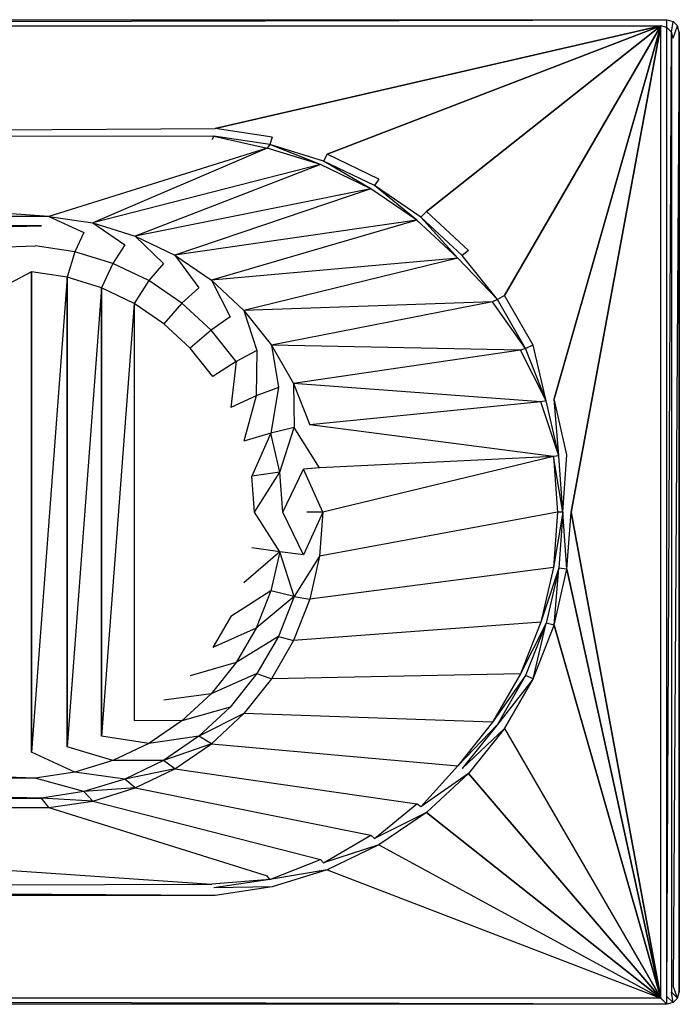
# Model space of a CAD drawing. Extents: x 0 to 1.8, y -0.8 to 0.
# Tile 6 of 6: x 1.26 to 1.8, y -0.8 to 0. Entities that reach past the tile are written whole.
import ezdxf

# ---------------------------------------------------------------- set-up
doc = ezdxf.new("R2010")
doc.units = 0
for name, color, linetype in [('L10_WANNE_BA180CAS2V__0___REPLA', 7, 'CONTINUOUS'), ('L7_WANNE_BA180CAS2V__2___REPLAC', 7, 'CONTINUOUS'), ('L8_WANNE_BA180CAS2V__3___REPLAC', 7, 'CONTINUOUS'), ('L9_WANNE_BA180CAS2V__1___REPLAC', 7, 'CONTINUOUS')]:
    doc.layers.add(name, color=color, linetype=linetype)

msp = doc.modelspace()

# ---------------------------------------------------------------- linework, layer by layer
at = {"layer": 'L10_WANNE_BA180CAS2V__0___REPLA', "color": 8}
for points, invisible_edges in [([(1.79, 0, 0.495), (0.015, -0.005, 0.5), (0.01, 0, 0.495), (1.79, 0, 0.495)], 13), ([(0.015, -0.005, 0.5), (1.79, 0, 0.495), (1.785, -0.005, 0.5), (0.015, -0.005, 0.5)], 14), ([(1.79, 0, 0.495), (1.79, -0.00634, 0.5), (1.785, -0.005, 0.5), (1.79, 0, 0.495)], 13), ([(1.79, -0.00634, 0.5), (1.79, 0, 0.495), (1.795, -0.00134, 0.495), (1.79, -0.00634, 0.5)], 14), ([(1.795, -0.00134, 0.495), (1.79366, -0.01, 0.5), (1.79, -0.00634, 0.5), (1.795, -0.00134, 0.495)], 13), ([(1.79366, -0.01, 0.5), (1.795, -0.00134, 0.495), (1.79866, -0.005, 0.495), (1.79366, -0.01, 0.5)], 14), ([(1.79866, -0.005, 0.495), (1.795, -0.015, 0.5), (1.79366, -0.01, 0.5), (1.79866, -0.005, 0.495)], 13), ([(1.795, -0.015, 0.5), (1.79866, -0.005, 0.495), (1.8, -0.01, 0.495), (1.795, -0.015, 0.5)], 14), ([(1.795, -0.785, 0.5), (1.8, -0.01, 0.495), (1.8, -0.79, 0.495), (1.795, -0.785, 0.5)], 13), ([(1.8, -0.01, 0.495), (1.795, -0.785, 0.5), (1.795, -0.015, 0.5), (1.8, -0.01, 0.495)], 14), ([(1.79366, -0.79, 0.5), (1.795, -0.79866, 0.495), (1.79, -0.79366, 0.5), (1.79366, -0.79, 0.5)], 13), ([(1.795, -0.785, 0.5), (1.79866, -0.795, 0.495), (1.79366, -0.79, 0.5), (1.795, -0.785, 0.5)], 13), ([(1.795, -0.79866, 0.495), (1.79366, -0.79, 0.5), (1.79866, -0.795, 0.495), (1.795, -0.79866, 0.495)], 14), ([(1.79866, -0.795, 0.495), (1.795, -0.785, 0.5), (1.8, -0.79, 0.495), (1.79866, -0.795, 0.495)], 14), ([(0.015, -0.795, 0.5), (1.79, -0.8, 0.495), (0.01, -0.8, 0.495), (0.015, -0.795, 0.5)], 13), ([(1.79, -0.8, 0.495), (0.015, -0.795, 0.5), (1.785, -0.795, 0.5), (1.79, -0.8, 0.495)], 14), ([(1.79, -0.79366, 0.5), (1.79, -0.8, 0.495), (1.785, -0.795, 0.5), (1.79, -0.79366, 0.5)], 13), ([(1.79, -0.8, 0.495), (1.79, -0.79366, 0.5), (1.795, -0.79866, 0.495), (1.79, -0.8, 0.495)], 14)]:
    msp.add_3dface(points, dxfattribs=dict(at, invisible_edges=invisible_edges))
at = {"layer": 'L7_WANNE_BA180CAS2V__2___REPLAC', "color": 8}
for points, invisible_edges in [([(1.423184, -0.088522, 0.5), (0.377875, -0.094528, 0.497835), (0.376816, -0.088522, 0.5), (1.423184, -0.088522, 0.5)], 13), ([(0.377875, -0.094528, 0.497835), (1.423184, -0.088522, 0.5), (1.422125, -0.094528, 0.497835), (0.377875, -0.094528, 0.497835)], 14), ([(1.422125, -0.094528, 0.497835), (0.379631, -0.097543, 0.492384), (0.377875, -0.094528, 0.497835), (1.422125, -0.094528, 0.497835)], 14), ([(0.379631, -0.097543, 0.492384), (1.422125, -0.094528, 0.497835), (1.420369, -0.097543, 0.492384), (0.379631, -0.097543, 0.492384)], 13), ([(1.422125, -0.094528, 0.497835), (1.465207, -0.104294, 0.492423), (1.420369, -0.097543, 0.492384), (1.422125, -0.094528, 0.497835)], 14), ([(1.467403, -0.101364, 0.497861), (1.422125, -0.094528, 0.497835), (1.423184, -0.088522, 0.5), (1.467403, -0.101364, 0.497861)], 14), ([(1.467403, -0.101364, 0.497861), (1.465207, -0.104294, 0.492423), (1.422125, -0.094528, 0.497835), (1.467403, -0.101364, 0.497861)], 14), ([(1.469346, -0.09548, 0.5), (1.467403, -0.101364, 0.497861), (1.423184, -0.088522, 0.5), (1.469346, -0.09548, 0.5)], 14), ([(1.511153, -0.11487, 0.497886), (1.467403, -0.101364, 0.497861), (1.469346, -0.09548, 0.5), (1.511153, -0.11487, 0.497886)], 14), ([(1.513956, -0.109241, 0.5), (1.511153, -0.11487, 0.497886), (1.469346, -0.09548, 0.5), (1.513956, -0.109241, 0.5)], 14), ([(0.379631, -0.097543, 0.492384), (1.288135, -0.159783, 0.038078), (0.511865, -0.159783, 0.038078), (0.379631, -0.097543, 0.492384)], 13), ([(1.288135, -0.159783, 0.038078), (0.379631, -0.097543, 0.492384), (1.420369, -0.097543, 0.492384), (1.288135, -0.159783, 0.038078)], 14), ([(1.465207, -0.104294, 0.492423), (1.288135, -0.159783, 0.038078), (1.420369, -0.097543, 0.492384), (1.465207, -0.104294, 0.492423)], 14), ([(1.467403, -0.101364, 0.497861), (1.508538, -0.117652, 0.492461), (1.465207, -0.104294, 0.492423), (1.467403, -0.101364, 0.497861)], 13), ([(1.508538, -0.117652, 0.492461), (1.467403, -0.101364, 0.497861), (1.511153, -0.11487, 0.497886), (1.508538, -0.117652, 0.492461)], 14), ([(1.288135, -0.159783, 0.038078), (1.465207, -0.104294, 0.492423), (1.323676, -0.165175, 0.037883), (1.288135, -0.159783, 0.038078)], 13), ([(1.508538, -0.117652, 0.492461), (1.323676, -0.165175, 0.037883), (1.465207, -0.104294, 0.492423), (1.508538, -0.117652, 0.492461)], 14), ([(1.552401, -0.134742, 0.497908), (1.511153, -0.11487, 0.497886), (1.513956, -0.109241, 0.5), (1.552401, -0.134742, 0.497908)], 14), ([(1.556017, -0.129496, 0.5), (1.552401, -0.134742, 0.497908), (1.513956, -0.109241, 0.5), (1.556017, -0.129496, 0.5)], 14), ([(1.323676, -0.165175, 0.037883), (1.508538, -0.117652, 0.492461), (1.358014, -0.17581, 0.037697), (1.323676, -0.165175, 0.037883)], 13), ([(1.549394, -0.137317, 0.492495), (1.358014, -0.17581, 0.037697), (1.508538, -0.117652, 0.492461), (1.549394, -0.137317, 0.492495)], 14), ([(1.511153, -0.11487, 0.497886), (1.549394, -0.137317, 0.492495), (1.508538, -0.117652, 0.492461), (1.511153, -0.11487, 0.497886)], 13), ([(1.549394, -0.137317, 0.492495), (1.511153, -0.11487, 0.497886), (1.552401, -0.134742, 0.497908), (1.549394, -0.137317, 0.492495)], 14), ([(1.552401, -0.134742, 0.497908), (1.586863, -0.162852, 0.492526), (1.549394, -0.137317, 0.492495), (1.552401, -0.134742, 0.497908)], 13), ([(1.590225, -0.160537, 0.497928), (1.552401, -0.134742, 0.497908), (1.556017, -0.129496, 0.5), (1.590225, -0.160537, 0.497928)], 14), ([(1.586863, -0.162852, 0.492526), (1.552401, -0.134742, 0.497908), (1.590225, -0.160537, 0.497928), (1.586863, -0.162852, 0.492526)], 14), ([(1.594589, -0.155794, 0.5), (1.590225, -0.160537, 0.497928), (1.556017, -0.129496, 0.5), (1.594589, -0.155794, 0.5)], 14), ([(1.358014, -0.17581, 0.037697), (1.549394, -0.137317, 0.492495), (1.390385, -0.191449, 0.037524), (1.358014, -0.17581, 0.037697)], 13), ([(1.586863, -0.162852, 0.492526), (1.390385, -0.191449, 0.037524), (1.549394, -0.137317, 0.492495), (1.586863, -0.162852, 0.492526)], 14), ([(0.511865, -0.159783, 0.038078), (1.282085, -0.167609, 0.018622), (0.517915, -0.167609, 0.018622), (0.511865, -0.159783, 0.038078)], 13), ([(1.282085, -0.167609, 0.018622), (0.511865, -0.159783, 0.038078), (1.288135, -0.159783, 0.038078), (1.282085, -0.167609, 0.018622)], 14), ([(1.288135, -0.159783, 0.038078), (1.316476, -0.172784, 0.018428), (1.282085, -0.167609, 0.018622), (1.288135, -0.159783, 0.038078)], 14), ([(1.288135, -0.159783, 0.038078), (1.323676, -0.165175, 0.037883), (1.316476, -0.172784, 0.018428), (1.288135, -0.159783, 0.038078)], 14), ([(1.623781, -0.191679, 0.497946), (1.590225, -0.160537, 0.497928), (1.594589, -0.155794, 0.5), (1.623781, -0.191679, 0.497946)], 14), ([(1.628811, -0.187547, 0.5), (1.623781, -0.191679, 0.497946), (1.594589, -0.155794, 0.5), (1.628811, -0.187547, 0.5)], 14), ([(1.282085, -0.167609, 0.018622), (0.522976, -0.183832, 0.004926), (0.517915, -0.167609, 0.018622), (1.282085, -0.167609, 0.018622)], 13), ([(0.522976, -0.183832, 0.004926), (1.282085, -0.167609, 0.018622), (1.277024, -0.183832, 0.004926), (0.522976, -0.183832, 0.004926)], 14), ([(1.309063, -0.188569, 0.00486), (1.277024, -0.183832, 0.004926), (1.282085, -0.167609, 0.018622), (1.309063, -0.188569, 0.00486)], 14), ([(1.316476, -0.172784, 0.018428), (1.309063, -0.188569, 0.00486), (1.282085, -0.167609, 0.018622), (1.316476, -0.172784, 0.018428)], 14), ([(1.323676, -0.165175, 0.037883), (1.349716, -0.183037, 0.018247), (1.316476, -0.172784, 0.018428), (1.323676, -0.165175, 0.037883)], 14), ([(1.323676, -0.165175, 0.037883), (1.358014, -0.17581, 0.037697), (1.349716, -0.183037, 0.018247), (1.323676, -0.165175, 0.037883)], 14), ([(1.390385, -0.191449, 0.037524), (1.586863, -0.162852, 0.492526), (1.420066, -0.211741, 0.037368), (1.390385, -0.191449, 0.037524)], 13), ([(1.620106, -0.193685, 0.492554), (1.420066, -0.211741, 0.037368), (1.586863, -0.162852, 0.492526), (1.620106, -0.193685, 0.492554)], 14), ([(1.590225, -0.160537, 0.497928), (1.620106, -0.193685, 0.492554), (1.586863, -0.162852, 0.492526), (1.590225, -0.160537, 0.497928)], 13), ([(1.620106, -0.193685, 0.492554), (1.590225, -0.160537, 0.497928), (1.623781, -0.191679, 0.497946), (1.620106, -0.193685, 0.492554)], 14), ([(1.340052, -0.198041, 0.004798), (1.309063, -0.188569, 0.00486), (1.316476, -0.172784, 0.018428), (1.340052, -0.198041, 0.004798)], 14), ([(1.349716, -0.183037, 0.018247), (1.340052, -0.198041, 0.004798), (1.316476, -0.172784, 0.018428), (1.349716, -0.183037, 0.018247)], 14), ([(1.358014, -0.17581, 0.037697), (1.381062, -0.198139, 0.018081), (1.349716, -0.183037, 0.018247), (1.358014, -0.17581, 0.037697)], 14), ([(1.358014, -0.17581, 0.037697), (1.390385, -0.191449, 0.037524), (1.381062, -0.198139, 0.018081), (1.358014, -0.17581, 0.037697)], 14), ([(1.277024, -0.183832, 0.004926), (0.525937, -0.204888), (0.522976, -0.183832, 0.004926), (1.277024, -0.183832, 0.004926)], 13), ([(0.525937, -0.204888), (1.277024, -0.183832, 0.004926), (1.274063, -0.204888), (0.525937, -0.204888)], 14), ([(1.302979, -0.209247), (1.274063, -0.204888), (1.277024, -0.183832, 0.004926), (1.302979, -0.209247)], 14), ([(1.309063, -0.188569, 0.00486), (1.302979, -0.209247), (1.277024, -0.183832, 0.004926), (1.309063, -0.188569, 0.00486)], 14), ([(1.369291, -0.212041, 0.004742), (1.340052, -0.198041, 0.004798), (1.349716, -0.183037, 0.018247), (1.369291, -0.212041, 0.004742)], 14), ([(1.381062, -0.198139, 0.018081), (1.369291, -0.212041, 0.004742), (1.349716, -0.183037, 0.018247), (1.381062, -0.198139, 0.018081)], 14), ([(1.330923, -0.217866), (1.302979, -0.209247), (1.309063, -0.188569, 0.00486), (1.330923, -0.217866)], 14), ([(1.340052, -0.198041, 0.004798), (1.330923, -0.217866), (1.309063, -0.188569, 0.00486), (1.340052, -0.198041, 0.004798)], 14), ([(1.390385, -0.191449, 0.037524), (1.409812, -0.217755, 0.017932), (1.381062, -0.198139, 0.018081), (1.390385, -0.191449, 0.037524)], 14), ([(1.390385, -0.191449, 0.037524), (1.420066, -0.211741, 0.037368), (1.409812, -0.217755, 0.017932), (1.390385, -0.191449, 0.037524)], 14), ([(1.65232, -0.227472, 0.49796), (1.620106, -0.193685, 0.492554), (1.623781, -0.191679, 0.497946), (1.65232, -0.227472, 0.49796)], 14), ([(1.65232, -0.227472, 0.49796), (1.623781, -0.191679, 0.497946), (1.628811, -0.187547, 0.5), (1.65232, -0.227472, 0.49796)], 14), ([(1.657918, -0.224046, 0.5), (1.65232, -0.227472, 0.49796), (1.628811, -0.187547, 0.5), (1.657918, -0.224046, 0.5)], 14), ([(1.357271, -0.230554), (1.330923, -0.217866), (1.340052, -0.198041, 0.004798), (1.357271, -0.230554)], 14), ([(1.369291, -0.212041, 0.004742), (1.357271, -0.230554), (1.340052, -0.198041, 0.004798), (1.369291, -0.212041, 0.004742)], 14), ([(1.396123, -0.230258, 0.004692), (1.369291, -0.212041, 0.004742), (1.381062, -0.198139, 0.018081), (1.396123, -0.230258, 0.004692)], 14), ([(1.409812, -0.217755, 0.017932), (1.396123, -0.230258, 0.004692), (1.381062, -0.198139, 0.018081), (1.409812, -0.217755, 0.017932)], 14), ([(1.420066, -0.211741, 0.037368), (1.620106, -0.193685, 0.492554), (1.446395, -0.236232, 0.037231), (1.420066, -0.211741, 0.037368)], 13), ([(1.648381, -0.229127, 0.492577), (1.446395, -0.236232, 0.037231), (1.620106, -0.193685, 0.492554), (1.648381, -0.229127, 0.492577)], 14), ([(1.620106, -0.193685, 0.492554), (1.65232, -0.227472, 0.49796), (1.648381, -0.229127, 0.492577), (1.620106, -0.193685, 0.492554)], 13), ([(0.525937, -0.595112), (0.525937, -0.204888), (1.274063, -0.204888), (0.525937, -0.595112)], 10), ([(0.525937, -0.595112), (1.274063, -0.204888), (1.274063, -0.595112), (0.525937, -0.595112)], 13), ([(1.274063, -0.595112), (1.274063, -0.204888), (1.302979, -0.209247), (1.274063, -0.595112)], 10), ([(1.274063, -0.595112), (1.302979, -0.209247), (1.302979, -0.590753), (1.274063, -0.595112)], 13), ([(1.302979, -0.590753), (1.302979, -0.209247), (1.330923, -0.217866), (1.302979, -0.590753)], 10), ([(1.381432, -0.247028), (1.357271, -0.230554), (1.369291, -0.212041, 0.004742), (1.381432, -0.247028)], 14), ([(1.396123, -0.230258, 0.004692), (1.381432, -0.247028), (1.369291, -0.212041, 0.004742), (1.396123, -0.230258, 0.004692)], 14), ([(1.420066, -0.211741, 0.037368), (1.435323, -0.241444, 0.017804), (1.409812, -0.217755, 0.017932), (1.420066, -0.211741, 0.037368)], 14), ([(1.420066, -0.211741, 0.037368), (1.446395, -0.236232, 0.037231), (1.435323, -0.241444, 0.017804), (1.420066, -0.211741, 0.037368)], 14), ([(1.302979, -0.590753), (1.330923, -0.217866), (1.330923, -0.582134), (1.302979, -0.590753)], 13), ([(1.330923, -0.582134), (1.330923, -0.217866), (1.357271, -0.230554), (1.330923, -0.582134)], 10), ([(1.419943, -0.252287, 0.004648), (1.396123, -0.230258, 0.004692), (1.409812, -0.217755, 0.017932), (1.419943, -0.252287, 0.004648)], 14), ([(1.435323, -0.241444, 0.017804), (1.419943, -0.252287, 0.004648), (1.409812, -0.217755, 0.017932), (1.435323, -0.241444, 0.017804)], 14), ([(1.330923, -0.582134), (1.357271, -0.230554), (1.357271, -0.569446), (1.330923, -0.582134)], 13), ([(1.357271, -0.569446), (1.357271, -0.230554), (1.381432, -0.247028), (1.357271, -0.569446)], 15), ([(1.402869, -0.266918), (1.381432, -0.247028), (1.396123, -0.230258, 0.004692), (1.402869, -0.266918)], 14), ([(1.419943, -0.252287, 0.004648), (1.402869, -0.266918), (1.396123, -0.230258, 0.004692), (1.419943, -0.252287, 0.004648)], 14), ([(1.446395, -0.236232, 0.037231), (1.648381, -0.229127, 0.492577), (1.468787, -0.264376, 0.037116), (1.446395, -0.236232, 0.037231)], 13), ([(1.671057, -0.268388, 0.492595), (1.468787, -0.264376, 0.037116), (1.648381, -0.229127, 0.492577), (1.671057, -0.268388, 0.492595)], 14), ([(1.675206, -0.267117, 0.497971), (1.648381, -0.229127, 0.492577), (1.65232, -0.227472, 0.49796), (1.675206, -0.267117, 0.497971)], 14), ([(1.648381, -0.229127, 0.492577), (1.675206, -0.267117, 0.497971), (1.671057, -0.268388, 0.492595), (1.648381, -0.229127, 0.492577)], 13), ([(1.675206, -0.267117, 0.497971), (1.65232, -0.227472, 0.49796), (1.657918, -0.224046, 0.5), (1.675206, -0.267117, 0.497971)], 14), ([(1.68126, -0.264476, 0.5), (1.675206, -0.267117, 0.497971), (1.657918, -0.224046, 0.5), (1.68126, -0.264476, 0.5)], 14), ([(1.446395, -0.236232, 0.037231), (1.457022, -0.268679, 0.017697), (1.435323, -0.241444, 0.017804), (1.446395, -0.236232, 0.037231)], 14), ([(1.446395, -0.236232, 0.037231), (1.468787, -0.264376, 0.037116), (1.457022, -0.268679, 0.017697), (1.446395, -0.236232, 0.037231)], 14), ([(1.357271, -0.569446), (1.381432, -0.247028), (1.381432, -0.552972), (1.357271, -0.569446)], 15), ([(1.381432, -0.552972), (1.381432, -0.247028), (1.402869, -0.266918), (1.381432, -0.552972)], 15), ([(1.440212, -0.277635, 0.004613), (1.419943, -0.252287, 0.004648), (1.435323, -0.241444, 0.017804), (1.440212, -0.277635, 0.004613)], 14), ([(1.457022, -0.268679, 0.017697), (1.440212, -0.277635, 0.004613), (1.435323, -0.241444, 0.017804), (1.457022, -0.268679, 0.017697)], 14), ([(1.421102, -0.289781), (1.402869, -0.266918), (1.419943, -0.252287, 0.004648), (1.421102, -0.289781)], 14), ([(1.440212, -0.277635, 0.004613), (1.421102, -0.289781), (1.419943, -0.252287, 0.004648), (1.440212, -0.277635, 0.004613)], 14), ([(1.381432, -0.552972), (1.402869, -0.266918), (1.402869, -0.533082), (1.381432, -0.552972)], 15), ([(1.402869, -0.533082), (1.402869, -0.266918), (1.421102, -0.289781), (1.402869, -0.533082)], 15), ([(1.457022, -0.268679, 0.017697), (1.456473, -0.305734, 0.004584), (1.440212, -0.277635, 0.004613), (1.457022, -0.268679, 0.017697)], 14), ([(1.474426, -0.298851, 0.017613), (1.456473, -0.305734, 0.004584), (1.457022, -0.268679, 0.017697), (1.474426, -0.298851, 0.017613)], 14), ([(1.468787, -0.264376, 0.037116), (1.474426, -0.298851, 0.017613), (1.457022, -0.268679, 0.017697), (1.468787, -0.264376, 0.037116)], 14), ([(1.468787, -0.264376, 0.037116), (1.486741, -0.295544, 0.037024), (1.474426, -0.298851, 0.017613), (1.468787, -0.264376, 0.037116)], 14), ([(1.468787, -0.264376, 0.037116), (1.671057, -0.268388, 0.492595), (1.486741, -0.295544, 0.037024), (1.468787, -0.264376, 0.037116)], 13), ([(1.687625, -0.31059, 0.492609), (1.486741, -0.295544, 0.037024), (1.671057, -0.268388, 0.492595), (1.687625, -0.31059, 0.492609)], 14), ([(1.691928, -0.309728, 0.49798), (1.671057, -0.268388, 0.492595), (1.675206, -0.267117, 0.497971), (1.691928, -0.309728, 0.49798)], 14), ([(1.671057, -0.268388, 0.492595), (1.691928, -0.309728, 0.49798), (1.687625, -0.31059, 0.492609), (1.671057, -0.268388, 0.492595)], 13), ([(1.68126, -0.264476, 0.5), (1.691928, -0.309728, 0.49798), (1.675206, -0.267117, 0.497971), (1.68126, -0.264476, 0.5)], 13), ([(1.691928, -0.309728, 0.49798), (1.68126, -0.264476, 0.5), (1.698316, -0.307933, 0.5), (1.691928, -0.309728, 0.49798)], 14), ([(1.440212, -0.277635, 0.004613), (1.435724, -0.315107), (1.421102, -0.289781), (1.440212, -0.277635, 0.004613)], 14), ([(1.456473, -0.305734, 0.004584), (1.435724, -0.315107), (1.440212, -0.277635, 0.004613), (1.456473, -0.305734, 0.004584)], 14), ([(1.402869, -0.533082), (1.421102, -0.289781), (1.421102, -0.510219), (1.402869, -0.533082)], 15), ([(1.421102, -0.510219), (1.421102, -0.289781), (1.435724, -0.315107), (1.421102, -0.510219)], 15), ([(1.486741, -0.295544, 0.037024), (1.487143, -0.331284, 0.017552), (1.474426, -0.298851, 0.017613), (1.486741, -0.295544, 0.037024)], 14), ([(1.486741, -0.295544, 0.037024), (1.49986, -0.329042, 0.036957), (1.487143, -0.331284, 0.017552), (1.486741, -0.295544, 0.037024)], 14), ([(1.486741, -0.295544, 0.037024), (1.687625, -0.31059, 0.492609), (1.49986, -0.329042, 0.036957), (1.486741, -0.295544, 0.037024)], 13), ([(1.474426, -0.298851, 0.017613), (1.468358, -0.335953, 0.004564), (1.456473, -0.305734, 0.004584), (1.474426, -0.298851, 0.017613)], 14), ([(1.487143, -0.331284, 0.017552), (1.468358, -0.335953, 0.004564), (1.474426, -0.298851, 0.017613), (1.487143, -0.331284, 0.017552)], 14), ([(1.456473, -0.305734, 0.004584), (1.446407, -0.342329), (1.435724, -0.315107), (1.456473, -0.305734, 0.004584)], 14), ([(1.468358, -0.335953, 0.004564), (1.446407, -0.342329), (1.456473, -0.305734, 0.004584), (1.468358, -0.335953, 0.004564)], 14), ([(1.697717, -0.35479, 0.492617), (1.49986, -0.329042, 0.036957), (1.687625, -0.31059, 0.492609), (1.697717, -0.35479, 0.492617)], 14), ([(1.702113, -0.354355, 0.497984), (1.687625, -0.31059, 0.492609), (1.691928, -0.309728, 0.49798), (1.702113, -0.354355, 0.497984)], 14), ([(1.687625, -0.31059, 0.492609), (1.702113, -0.354355, 0.497984), (1.697717, -0.35479, 0.492617), (1.687625, -0.31059, 0.492609)], 13), ([(1.698316, -0.307933, 0.5), (1.702113, -0.354355, 0.497984), (1.691928, -0.309728, 0.49798), (1.698316, -0.307933, 0.5)], 13), ([(1.702113, -0.354355, 0.497984), (1.698316, -0.307933, 0.5), (1.708704, -0.353446, 0.5), (1.702113, -0.354355, 0.497984)], 14), ([(1.421102, -0.510219), (1.435724, -0.315107), (1.435724, -0.484893), (1.421102, -0.510219)], 11), ([(1.435724, -0.484893), (1.435724, -0.315107), (1.446407, -0.342329), (1.435724, -0.484893)], 15), ([(1.468358, -0.335953, 0.004564), (1.452915, -0.370839), (1.446407, -0.342329), (1.468358, -0.335953, 0.004564)], 14), ([(1.475599, -0.367612, 0.004552), (1.452915, -0.370839), (1.468358, -0.335953, 0.004564), (1.475599, -0.367612, 0.004552)], 14), ([(1.487143, -0.331284, 0.017552), (1.475599, -0.367612, 0.004552), (1.468358, -0.335953, 0.004564), (1.487143, -0.331284, 0.017552)], 13), ([(1.475599, -0.367612, 0.004552), (1.487143, -0.331284, 0.017552), (1.494889, -0.365253, 0.017515), (1.475599, -0.367612, 0.004552)], 14), ([(1.507849, -0.364121, 0.036917), (1.487143, -0.331284, 0.017552), (1.49986, -0.329042, 0.036957), (1.507849, -0.364121, 0.036917)], 14), ([(1.487143, -0.331284, 0.017552), (1.507849, -0.364121, 0.036917), (1.494889, -0.365253, 0.017515), (1.487143, -0.331284, 0.017552)], 13), ([(1.49986, -0.329042, 0.036957), (1.697717, -0.35479, 0.492617), (1.507849, -0.364121, 0.036917), (1.49986, -0.329042, 0.036957)], 13), ([(1.435724, -0.484893), (1.446407, -0.342329), (1.446407, -0.457671), (1.435724, -0.484893)], 15), ([(1.446407, -0.457671), (1.446407, -0.342329), (1.452915, -0.370839), (1.446407, -0.457671)], 15), ([(1.697717, -0.35479, 0.492617), (1.510532, -0.4, 0.036903), (1.507849, -0.364121, 0.036917), (1.697717, -0.35479, 0.492617)], 14), ([(1.510532, -0.4, 0.036903), (1.697717, -0.35479, 0.492617), (1.701106, -0.4, 0.492619), (1.510532, -0.4, 0.036903)], 13), ([(1.705533, -0.4, 0.497986), (1.697717, -0.35479, 0.492617), (1.702113, -0.354355, 0.497984), (1.705533, -0.4, 0.497986)], 14), ([(1.697717, -0.35479, 0.492617), (1.705533, -0.4, 0.497986), (1.701106, -0.4, 0.492619), (1.697717, -0.35479, 0.492617)], 13), ([(1.708704, -0.353446, 0.5), (1.705533, -0.4, 0.497986), (1.702113, -0.354355, 0.497984), (1.708704, -0.353446, 0.5)], 13), ([(1.705533, -0.4, 0.497986), (1.708704, -0.353446, 0.5), (1.712193, -0.4, 0.5), (1.705533, -0.4, 0.497986)], 14), ([(1.475599, -0.367612, 0.004552), (1.4551, -0.4), (1.452915, -0.370839), (1.475599, -0.367612, 0.004552)], 13), ([(1.4551, -0.4), (1.475599, -0.367612, 0.004552), (1.478031, -0.4, 0.004548), (1.4551, -0.4)], 14), ([(1.494889, -0.365253, 0.017515), (1.478031, -0.4, 0.004548), (1.475599, -0.367612, 0.004552), (1.494889, -0.365253, 0.017515)], 13), ([(1.478031, -0.4, 0.004548), (1.494889, -0.365253, 0.017515), (1.49749, -0.4, 0.017502), (1.478031, -0.4, 0.004548)], 14), ([(1.510532, -0.4, 0.036903), (1.494889, -0.365253, 0.017515), (1.507849, -0.364121, 0.036917), (1.510532, -0.4, 0.036903)], 14), ([(1.494889, -0.365253, 0.017515), (1.510532, -0.4, 0.036903), (1.49749, -0.4, 0.017502), (1.494889, -0.365253, 0.017515)], 13), ([(1.446407, -0.457671), (1.452915, -0.370839), (1.452915, -0.429161), (1.446407, -0.457671)], 15), ([(1.452915, -0.429161), (1.452915, -0.370839), (1.4551, -0.4), (1.452915, -0.429161)], 15), ([(1.4551, -0.4), (1.475599, -0.432388, 0.004552), (1.452915, -0.429161), (1.4551, -0.4)], 13), ([(1.475599, -0.432388, 0.004552), (1.4551, -0.4), (1.478031, -0.4, 0.004548), (1.475599, -0.432388, 0.004552)], 14), ([(1.478031, -0.4, 0.004548), (1.494889, -0.434747, 0.017515), (1.475599, -0.432388, 0.004552), (1.478031, -0.4, 0.004548)], 13), ([(1.494889, -0.434747, 0.017515), (1.478031, -0.4, 0.004548), (1.49749, -0.4, 0.017502), (1.494889, -0.434747, 0.017515)], 14), ([(1.494889, -0.434747, 0.017515), (1.510532, -0.4, 0.036903), (1.507849, -0.435879, 0.036917), (1.494889, -0.434747, 0.017515)], 13), ([(1.510532, -0.4, 0.036903), (1.494889, -0.434747, 0.017515), (1.49749, -0.4, 0.017502), (1.510532, -0.4, 0.036903)], 14), ([(1.507849, -0.435879, 0.036917), (1.701106, -0.4, 0.492619), (1.697717, -0.44521, 0.492617), (1.507849, -0.435879, 0.036917)], 13), ([(1.701106, -0.4, 0.492619), (1.507849, -0.435879, 0.036917), (1.510532, -0.4, 0.036903), (1.701106, -0.4, 0.492619)], 14), ([(1.697717, -0.44521, 0.492617), (1.705533, -0.4, 0.497986), (1.702113, -0.445645, 0.497984), (1.697717, -0.44521, 0.492617)], 13), ([(1.705533, -0.4, 0.497986), (1.697717, -0.44521, 0.492617), (1.701106, -0.4, 0.492619), (1.705533, -0.4, 0.497986)], 14), ([(1.705533, -0.4, 0.497986), (1.708704, -0.446554, 0.5), (1.702113, -0.445645, 0.497984), (1.705533, -0.4, 0.497986)], 13), ([(1.708704, -0.446554, 0.5), (1.705533, -0.4, 0.497986), (1.712193, -0.4, 0.5), (1.708704, -0.446554, 0.5)], 14), ([(1.475599, -0.432388, 0.004552), (1.446407, -0.457671), (1.452915, -0.429161), (1.475599, -0.432388, 0.004552)], 14), ([(1.475599, -0.432388, 0.004552), (1.468358, -0.464047, 0.004564), (1.446407, -0.457671), (1.475599, -0.432388, 0.004552)], 14), ([(1.475599, -0.432388, 0.004552), (1.487143, -0.468716, 0.017552), (1.468358, -0.464047, 0.004564), (1.475599, -0.432388, 0.004552)], 13), ([(1.487143, -0.468716, 0.017552), (1.475599, -0.432388, 0.004552), (1.494889, -0.434747, 0.017515), (1.487143, -0.468716, 0.017552)], 14), ([(1.507849, -0.435879, 0.036917), (1.487143, -0.468716, 0.017552), (1.494889, -0.434747, 0.017515), (1.507849, -0.435879, 0.036917)], 14), ([(1.487143, -0.468716, 0.017552), (1.507849, -0.435879, 0.036917), (1.49986, -0.470958, 0.036957), (1.487143, -0.468716, 0.017552)], 13), ([(1.697717, -0.44521, 0.492617), (1.49986, -0.470958, 0.036957), (1.507849, -0.435879, 0.036917), (1.697717, -0.44521, 0.492617)], 14), ([(1.49986, -0.470958, 0.036957), (1.697717, -0.44521, 0.492617), (1.687625, -0.48941, 0.492609), (1.49986, -0.470958, 0.036957)], 13), ([(1.702113, -0.445645, 0.497984), (1.687625, -0.48941, 0.492609), (1.697717, -0.44521, 0.492617), (1.702113, -0.445645, 0.497984)], 14), ([(1.687625, -0.48941, 0.492609), (1.702113, -0.445645, 0.497984), (1.691928, -0.490272, 0.49798), (1.687625, -0.48941, 0.492609)], 13), ([(1.702113, -0.445645, 0.497984), (1.698316, -0.492067, 0.5), (1.691928, -0.490272, 0.49798), (1.702113, -0.445645, 0.497984)], 13), ([(1.698316, -0.492067, 0.5), (1.702113, -0.445645, 0.497984), (1.708704, -0.446554, 0.5), (1.698316, -0.492067, 0.5)], 14), ([(1.468358, -0.464047, 0.004564), (1.435724, -0.484893), (1.446407, -0.457671), (1.468358, -0.464047, 0.004564)], 14), ([(1.468358, -0.464047, 0.004564), (1.456473, -0.494266, 0.004584), (1.435724, -0.484893), (1.468358, -0.464047, 0.004564)], 14), ([(1.487143, -0.468716, 0.017552), (1.456473, -0.494266, 0.004584), (1.468358, -0.464047, 0.004564), (1.487143, -0.468716, 0.017552)], 14), ([(1.487143, -0.468716, 0.017552), (1.474426, -0.501149, 0.017613), (1.456473, -0.494266, 0.004584), (1.487143, -0.468716, 0.017552)], 14), ([(1.487143, -0.468716, 0.017552), (1.49986, -0.470958, 0.036957), (1.474426, -0.501149, 0.017613), (1.487143, -0.468716, 0.017552)], 14), ([(1.49986, -0.470958, 0.036957), (1.486741, -0.504456, 0.037024), (1.474426, -0.501149, 0.017613), (1.49986, -0.470958, 0.036957)], 14), ([(1.687625, -0.48941, 0.492609), (1.486741, -0.504456, 0.037024), (1.49986, -0.470958, 0.036957), (1.687625, -0.48941, 0.492609)], 14), ([(1.456473, -0.494266, 0.004584), (1.421102, -0.510219), (1.435724, -0.484893), (1.456473, -0.494266, 0.004584)], 14), ([(1.456473, -0.494266, 0.004584), (1.440212, -0.522365, 0.004613), (1.421102, -0.510219), (1.456473, -0.494266, 0.004584)], 14), ([(1.474426, -0.501149, 0.017613), (1.440212, -0.522365, 0.004613), (1.456473, -0.494266, 0.004584), (1.474426, -0.501149, 0.017613)], 14), ([(1.486741, -0.504456, 0.037024), (1.687625, -0.48941, 0.492609), (1.671057, -0.531612, 0.492595), (1.486741, -0.504456, 0.037024)], 13), ([(1.691928, -0.490272, 0.49798), (1.671057, -0.531612, 0.492595), (1.687625, -0.48941, 0.492609), (1.691928, -0.490272, 0.49798)], 14), ([(1.671057, -0.531612, 0.492595), (1.691928, -0.490272, 0.49798), (1.675206, -0.532883, 0.497971), (1.671057, -0.531612, 0.492595)], 13), ([(1.691928, -0.490272, 0.49798), (1.68126, -0.535524, 0.5), (1.675206, -0.532883, 0.497971), (1.691928, -0.490272, 0.49798)], 13), ([(1.68126, -0.535524, 0.5), (1.691928, -0.490272, 0.49798), (1.698316, -0.492067, 0.5), (1.68126, -0.535524, 0.5)], 14), ([(1.474426, -0.501149, 0.017613), (1.457022, -0.531321, 0.017697), (1.440212, -0.522365, 0.004613), (1.474426, -0.501149, 0.017613)], 14), ([(1.474426, -0.501149, 0.017613), (1.486741, -0.504456, 0.037024), (1.457022, -0.531321, 0.017697), (1.474426, -0.501149, 0.017613)], 14), ([(1.440212, -0.522365, 0.004613), (1.402869, -0.533082), (1.421102, -0.510219), (1.440212, -0.522365, 0.004613)], 14), ([(1.486741, -0.504456, 0.037024), (1.468787, -0.535624, 0.037116), (1.457022, -0.531321, 0.017697), (1.486741, -0.504456, 0.037024)], 14), ([(1.671057, -0.531612, 0.492595), (1.468787, -0.535624, 0.037116), (1.486741, -0.504456, 0.037024), (1.671057, -0.531612, 0.492595)], 14), ([(1.440212, -0.522365, 0.004613), (1.419943, -0.547713, 0.004648), (1.402869, -0.533082), (1.440212, -0.522365, 0.004613)], 14), ([(1.457022, -0.531321, 0.017697), (1.419943, -0.547713, 0.004648), (1.440212, -0.522365, 0.004613), (1.457022, -0.531321, 0.017697)], 14), ([(1.419943, -0.547713, 0.004648), (1.381432, -0.552972), (1.402869, -0.533082), (1.419943, -0.547713, 0.004648)], 14), ([(1.457022, -0.531321, 0.017697), (1.435323, -0.558556, 0.017804), (1.419943, -0.547713, 0.004648), (1.457022, -0.531321, 0.017697)], 14), ([(1.457022, -0.531321, 0.017697), (1.468787, -0.535624, 0.037116), (1.435323, -0.558556, 0.017804), (1.457022, -0.531321, 0.017697)], 14), ([(1.468787, -0.535624, 0.037116), (1.446395, -0.563768, 0.037231), (1.435323, -0.558556, 0.017804), (1.468787, -0.535624, 0.037116)], 14), ([(1.648381, -0.570873, 0.492577), (1.446395, -0.563768, 0.037231), (1.468787, -0.535624, 0.037116), (1.648381, -0.570873, 0.492577)], 14), ([(1.468787, -0.535624, 0.037116), (1.671057, -0.531612, 0.492595), (1.648381, -0.570873, 0.492577), (1.468787, -0.535624, 0.037116)], 13), ([(1.675206, -0.532883, 0.497971), (1.648381, -0.570873, 0.492577), (1.671057, -0.531612, 0.492595), (1.675206, -0.532883, 0.497971)], 14), ([(1.648381, -0.570873, 0.492577), (1.675206, -0.532883, 0.497971), (1.65232, -0.572528, 0.49796), (1.648381, -0.570873, 0.492577)], 13), ([(1.68126, -0.535524, 0.5), (1.65232, -0.572528, 0.49796), (1.675206, -0.532883, 0.497971), (1.68126, -0.535524, 0.5)], 14), ([(1.68126, -0.535524, 0.5), (1.657918, -0.575954, 0.5), (1.65232, -0.572528, 0.49796), (1.68126, -0.535524, 0.5)], 14), ([(1.419943, -0.547713, 0.004648), (1.396123, -0.569742, 0.004692), (1.381432, -0.552972), (1.419943, -0.547713, 0.004648)], 14), ([(1.435323, -0.558556, 0.017804), (1.396123, -0.569742, 0.004692), (1.419943, -0.547713, 0.004648), (1.435323, -0.558556, 0.017804)], 14), ([(1.396123, -0.569742, 0.004692), (1.357271, -0.569446), (1.381432, -0.552972), (1.396123, -0.569742, 0.004692)], 14), ([(1.435323, -0.558556, 0.017804), (1.409812, -0.582245, 0.017932), (1.396123, -0.569742, 0.004692), (1.435323, -0.558556, 0.017804)], 14), ([(1.446395, -0.563768, 0.037231), (1.409812, -0.582245, 0.017932), (1.435323, -0.558556, 0.017804), (1.446395, -0.563768, 0.037231)], 14), ([(1.420066, -0.588259, 0.037368), (1.409812, -0.582245, 0.017932), (1.446395, -0.563768, 0.037231), (1.420066, -0.588259, 0.037368)], 14), ([(1.620106, -0.606315, 0.492554), (1.420066, -0.588259, 0.037368), (1.446395, -0.563768, 0.037231), (1.620106, -0.606315, 0.492554)], 13), ([(1.446395, -0.563768, 0.037231), (1.648381, -0.570873, 0.492577), (1.620106, -0.606315, 0.492554), (1.446395, -0.563768, 0.037231)], 13), ([(1.369291, -0.587959, 0.004742), (1.330923, -0.582134), (1.357271, -0.569446), (1.369291, -0.587959, 0.004742)], 14), ([(1.396123, -0.569742, 0.004692), (1.369291, -0.587959, 0.004742), (1.357271, -0.569446), (1.396123, -0.569742, 0.004692)], 14), ([(1.409812, -0.582245, 0.017932), (1.369291, -0.587959, 0.004742), (1.396123, -0.569742, 0.004692), (1.409812, -0.582245, 0.017932)], 14), ([(1.65232, -0.572528, 0.49796), (1.620106, -0.606315, 0.492554), (1.648381, -0.570873, 0.492577), (1.65232, -0.572528, 0.49796)], 14), ([(1.620106, -0.606315, 0.492554), (1.65232, -0.572528, 0.49796), (1.623781, -0.608321, 0.497946), (1.620106, -0.606315, 0.492554)], 13), ([(1.657918, -0.575954, 0.5), (1.623781, -0.608321, 0.497946), (1.65232, -0.572528, 0.49796), (1.657918, -0.575954, 0.5)], 14), ([(1.657918, -0.575954, 0.5), (1.628811, -0.612453, 0.5), (1.623781, -0.608321, 0.497946), (1.657918, -0.575954, 0.5)], 14), ([(1.340052, -0.601959, 0.004798), (1.302979, -0.590753), (1.330923, -0.582134), (1.340052, -0.601959, 0.004798)], 14), ([(1.369291, -0.587959, 0.004742), (1.340052, -0.601959, 0.004798), (1.330923, -0.582134), (1.369291, -0.587959, 0.004742)], 14), ([(1.409812, -0.582245, 0.017932), (1.381062, -0.601861, 0.018081), (1.369291, -0.587959, 0.004742), (1.409812, -0.582245, 0.017932)], 14), ([(1.420066, -0.588259, 0.037368), (1.381062, -0.601861, 0.018081), (1.409812, -0.582245, 0.017932), (1.420066, -0.588259, 0.037368)], 14), ([(1.309063, -0.611431, 0.00486), (1.274063, -0.595112), (1.302979, -0.590753), (1.309063, -0.611431, 0.00486)], 14), ([(1.340052, -0.601959, 0.004798), (1.309063, -0.611431, 0.00486), (1.302979, -0.590753), (1.340052, -0.601959, 0.004798)], 14), ([(1.381062, -0.601861, 0.018081), (1.340052, -0.601959, 0.004798), (1.369291, -0.587959, 0.004742), (1.381062, -0.601861, 0.018081)], 14), ([(1.390385, -0.608551, 0.037524), (1.381062, -0.601861, 0.018081), (1.420066, -0.588259, 0.037368), (1.390385, -0.608551, 0.037524)], 14), ([(1.586863, -0.637148, 0.492526), (1.390385, -0.608551, 0.037524), (1.420066, -0.588259, 0.037368), (1.586863, -0.637148, 0.492526)], 13), ([(1.420066, -0.588259, 0.037368), (1.620106, -0.606315, 0.492554), (1.586863, -0.637148, 0.492526), (1.420066, -0.588259, 0.037368)], 14), ([(0.525937, -0.595112), (1.277024, -0.616168, 0.004926), (0.522976, -0.616168, 0.004926), (0.525937, -0.595112)], 13), ([(1.277024, -0.616168, 0.004926), (0.525937, -0.595112), (1.274063, -0.595112), (1.277024, -0.616168, 0.004926)], 14), ([(1.309063, -0.611431, 0.00486), (1.277024, -0.616168, 0.004926), (1.274063, -0.595112), (1.309063, -0.611431, 0.00486)], 14), ([(1.349716, -0.616963, 0.018247), (1.309063, -0.611431, 0.00486), (1.340052, -0.601959, 0.004798), (1.349716, -0.616963, 0.018247)], 14), ([(1.381062, -0.601861, 0.018081), (1.349716, -0.616963, 0.018247), (1.340052, -0.601959, 0.004798), (1.381062, -0.601861, 0.018081)], 14), ([(1.390385, -0.608551, 0.037524), (1.349716, -0.616963, 0.018247), (1.381062, -0.601861, 0.018081), (1.390385, -0.608551, 0.037524)], 14), ([(1.620106, -0.606315, 0.492554), (1.590225, -0.639463, 0.497928), (1.586863, -0.637148, 0.492526), (1.620106, -0.606315, 0.492554)], 13), ([(1.590225, -0.639463, 0.497928), (1.620106, -0.606315, 0.492554), (1.623781, -0.608321, 0.497946), (1.590225, -0.639463, 0.497928)], 14), ([(1.316476, -0.627216, 0.018428), (1.277024, -0.616168, 0.004926), (1.309063, -0.611431, 0.00486), (1.316476, -0.627216, 0.018428)], 14), ([(1.349716, -0.616963, 0.018247), (1.316476, -0.627216, 0.018428), (1.309063, -0.611431, 0.00486), (1.349716, -0.616963, 0.018247)], 14), ([(1.358014, -0.62419, 0.037697), (1.349716, -0.616963, 0.018247), (1.390385, -0.608551, 0.037524), (1.358014, -0.62419, 0.037697)], 14), ([(1.549394, -0.662683, 0.492495), (1.358014, -0.62419, 0.037697), (1.390385, -0.608551, 0.037524), (1.549394, -0.662683, 0.492495)], 13), ([(1.390385, -0.608551, 0.037524), (1.586863, -0.637148, 0.492526), (1.549394, -0.662683, 0.492495), (1.390385, -0.608551, 0.037524)], 14), ([(1.628811, -0.612453, 0.5), (1.590225, -0.639463, 0.497928), (1.623781, -0.608321, 0.497946), (1.628811, -0.612453, 0.5)], 14), ([(1.628811, -0.612453, 0.5), (1.594589, -0.644206, 0.5), (1.590225, -0.639463, 0.497928), (1.628811, -0.612453, 0.5)], 14), ([(0.522976, -0.616168, 0.004926), (1.282085, -0.632391, 0.018622), (0.517915, -0.632391, 0.018622), (0.522976, -0.616168, 0.004926)], 13), ([(1.282085, -0.632391, 0.018622), (0.522976, -0.616168, 0.004926), (1.277024, -0.616168, 0.004926), (1.282085, -0.632391, 0.018622)], 14), ([(1.316476, -0.627216, 0.018428), (1.282085, -0.632391, 0.018622), (1.277024, -0.616168, 0.004926), (1.316476, -0.627216, 0.018428)], 14), ([(1.358014, -0.62419, 0.037697), (1.316476, -0.627216, 0.018428), (1.349716, -0.616963, 0.018247), (1.358014, -0.62419, 0.037697)], 14), ([(1.323676, -0.634825, 0.037883), (1.282085, -0.632391, 0.018622), (1.316476, -0.627216, 0.018428), (1.323676, -0.634825, 0.037883)], 14), ([(1.323676, -0.634825, 0.037883), (1.316476, -0.627216, 0.018428), (1.358014, -0.62419, 0.037697), (1.323676, -0.634825, 0.037883)], 14), ([(1.508538, -0.682348, 0.492461), (1.323676, -0.634825, 0.037883), (1.358014, -0.62419, 0.037697), (1.508538, -0.682348, 0.492461)], 13), ([(1.358014, -0.62419, 0.037697), (1.549394, -0.662683, 0.492495), (1.508538, -0.682348, 0.492461), (1.358014, -0.62419, 0.037697)], 14), ([(0.517915, -0.632391, 0.018622), (1.288135, -0.640217, 0.038078), (0.511865, -0.640217, 0.038078), (0.517915, -0.632391, 0.018622)], 14), ([(1.288135, -0.640217, 0.038078), (0.517915, -0.632391, 0.018622), (1.282085, -0.632391, 0.018622), (1.288135, -0.640217, 0.038078)], 13), ([(1.288135, -0.640217, 0.038078), (1.282085, -0.632391, 0.018622), (1.323676, -0.634825, 0.037883), (1.288135, -0.640217, 0.038078)], 14), ([(1.465207, -0.695706, 0.492423), (1.288135, -0.640217, 0.038078), (1.323676, -0.634825, 0.037883), (1.465207, -0.695706, 0.492423)], 13), ([(1.323676, -0.634825, 0.037883), (1.508538, -0.682348, 0.492461), (1.465207, -0.695706, 0.492423), (1.323676, -0.634825, 0.037883)], 14), ([(1.586863, -0.637148, 0.492526), (1.552401, -0.665258, 0.497908), (1.549394, -0.662683, 0.492495), (1.586863, -0.637148, 0.492526)], 13), ([(1.552401, -0.665258, 0.497908), (1.586863, -0.637148, 0.492526), (1.590225, -0.639463, 0.497928), (1.552401, -0.665258, 0.497908)], 14), ([(1.594589, -0.644206, 0.5), (1.552401, -0.665258, 0.497908), (1.590225, -0.639463, 0.497928), (1.594589, -0.644206, 0.5)], 14), ([(0.511865, -0.640217, 0.038078), (1.420369, -0.702457, 0.492384), (0.379631, -0.702457, 0.492384), (0.511865, -0.640217, 0.038078)], 14), ([(1.420369, -0.702457, 0.492384), (0.511865, -0.640217, 0.038078), (1.288135, -0.640217, 0.038078), (1.420369, -0.702457, 0.492384)], 13), ([(1.288135, -0.640217, 0.038078), (1.465207, -0.695706, 0.492423), (1.420369, -0.702457, 0.492384), (1.288135, -0.640217, 0.038078)], 14), ([(1.594589, -0.644206, 0.5), (1.556017, -0.670504, 0.5), (1.552401, -0.665258, 0.497908), (1.594589, -0.644206, 0.5)], 14), ([(1.549394, -0.662683, 0.492495), (1.511153, -0.68513, 0.497886), (1.508538, -0.682348, 0.492461), (1.549394, -0.662683, 0.492495)], 13), ([(1.511153, -0.68513, 0.497886), (1.549394, -0.662683, 0.492495), (1.552401, -0.665258, 0.497908), (1.511153, -0.68513, 0.497886)], 14), ([(1.556017, -0.670504, 0.5), (1.511153, -0.68513, 0.497886), (1.552401, -0.665258, 0.497908), (1.556017, -0.670504, 0.5)], 14), ([(1.556017, -0.670504, 0.5), (1.513956, -0.690759, 0.5), (1.511153, -0.68513, 0.497886), (1.556017, -0.670504, 0.5)], 14), ([(1.508538, -0.682348, 0.492461), (1.467403, -0.698636, 0.497861), (1.465207, -0.695706, 0.492423), (1.508538, -0.682348, 0.492461)], 13), ([(1.467403, -0.698636, 0.497861), (1.508538, -0.682348, 0.492461), (1.511153, -0.68513, 0.497886), (1.467403, -0.698636, 0.497861)], 14), ([(1.513956, -0.690759, 0.5), (1.467403, -0.698636, 0.497861), (1.511153, -0.68513, 0.497886), (1.513956, -0.690759, 0.5)], 14), ([(1.467403, -0.698636, 0.497861), (1.420369, -0.702457, 0.492384), (1.465207, -0.695706, 0.492423), (1.467403, -0.698636, 0.497861)], 14), ([(1.513956, -0.690759, 0.5), (1.469346, -0.70452, 0.5), (1.467403, -0.698636, 0.497861), (1.513956, -0.690759, 0.5)], 14), ([(1.420369, -0.702457, 0.492384), (0.377875, -0.705472, 0.497835), (0.379631, -0.702457, 0.492384), (1.420369, -0.702457, 0.492384)], 13), ([(0.377875, -0.705472, 0.497835), (1.420369, -0.702457, 0.492384), (1.422125, -0.705472, 0.497835), (0.377875, -0.705472, 0.497835)], 14), ([(1.467403, -0.698636, 0.497861), (1.422125, -0.705472, 0.497835), (1.420369, -0.702457, 0.492384), (1.467403, -0.698636, 0.497861)], 14), ([(1.469346, -0.70452, 0.5), (1.422125, -0.705472, 0.497835), (1.467403, -0.698636, 0.497861), (1.469346, -0.70452, 0.5)], 14), ([(0.377875, -0.705472, 0.497835), (1.423184, -0.711478, 0.5), (0.376816, -0.711478, 0.5), (0.377875, -0.705472, 0.497835)], 13), ([(1.423184, -0.711478, 0.5), (0.377875, -0.705472, 0.497835), (1.422125, -0.705472, 0.497835), (1.423184, -0.711478, 0.5)], 14), ([(1.469346, -0.70452, 0.5), (1.423184, -0.711478, 0.5), (1.422125, -0.705472, 0.497835), (1.469346, -0.70452, 0.5)], 14)]:
    msp.add_3dface(points, dxfattribs=dict(at, invisible_edges=invisible_edges))
at = {"layer": 'L8_WANNE_BA180CAS2V__3___REPLAC', "color": 8}
for points, invisible_edges in [([(0.376816, -0.088522, 0.5), (0.015, -0.005, 0.5), (1.785, -0.005, 0.5), (0.376816, -0.088522, 0.5)], 13), ([(0.376816, -0.088522, 0.5), (1.785, -0.005, 0.5), (1.423184, -0.088522, 0.5), (0.376816, -0.088522, 0.5)], 13), ([(1.423184, -0.088522, 0.5), (1.785, -0.005, 0.5), (1.469346, -0.09548, 0.5), (1.423184, -0.088522, 0.5)], 10), ([(1.469346, -0.09548, 0.5), (1.785, -0.005, 0.5), (1.513956, -0.109241, 0.5), (1.469346, -0.09548, 0.5)], 13), ([(1.513956, -0.109241, 0.5), (1.785, -0.005, 0.5), (1.556017, -0.129496, 0.5), (1.513956, -0.109241, 0.5)], 10), ([(1.556017, -0.129496, 0.5), (1.785, -0.005, 0.5), (1.594589, -0.155794, 0.5), (1.556017, -0.129496, 0.5)], 13), ([(1.594589, -0.155794, 0.5), (1.785, -0.005, 0.5), (1.628811, -0.187547, 0.5), (1.594589, -0.155794, 0.5)], 10), ([(1.628811, -0.187547, 0.5), (1.785, -0.005, 0.5), (1.657918, -0.224046, 0.5), (1.628811, -0.187547, 0.5)], 13), ([(1.657918, -0.224046, 0.5), (1.785, -0.005, 0.5), (1.68126, -0.264476, 0.5), (1.657918, -0.224046, 0.5)], 10), ([(1.68126, -0.264476, 0.5), (1.785, -0.005, 0.5), (1.698316, -0.307933, 0.5), (1.68126, -0.264476, 0.5)], 13), ([(1.698316, -0.307933, 0.5), (1.785, -0.005, 0.5), (1.708704, -0.353446, 0.5), (1.698316, -0.307933, 0.5)], 10), ([(1.708704, -0.353446, 0.5), (1.785, -0.005, 0.5), (1.712193, -0.4, 0.5), (1.708704, -0.353446, 0.5)], 13), ([(1.785, -0.795, 0.5), (1.712193, -0.4, 0.5), (1.785, -0.005, 0.5), (1.785, -0.795, 0.5)], 12), ([(1.785, -0.795, 0.5), (1.785, -0.005, 0.5), (1.79, -0.00634, 0.5), (1.785, -0.795, 0.5)], 14), ([(1.785, -0.795, 0.5), (1.79, -0.00634, 0.5), (1.79, -0.79366, 0.5), (1.785, -0.795, 0.5)], 15), ([(1.79, -0.79366, 0.5), (1.79, -0.00634, 0.5), (1.79366, -0.01, 0.5), (1.79, -0.79366, 0.5)], 12), ([(1.79, -0.79366, 0.5), (1.79366, -0.01, 0.5), (1.79366, -0.79, 0.5), (1.79, -0.79366, 0.5)], 12), ([(1.79366, -0.79, 0.5), (1.79366, -0.01, 0.5), (1.795, -0.015, 0.5), (1.79366, -0.79, 0.5)], 15), ([(1.79366, -0.79, 0.5), (1.795, -0.015, 0.5), (1.795, -0.785, 0.5), (1.79366, -0.79, 0.5)], 15), ([(1.785, -0.795, 0.5), (1.708704, -0.446554, 0.5), (1.712193, -0.4, 0.5), (1.785, -0.795, 0.5)], 8), ([(1.785, -0.795, 0.5), (1.698316, -0.492067, 0.5), (1.708704, -0.446554, 0.5), (1.785, -0.795, 0.5)], 8), ([(1.785, -0.795, 0.5), (1.68126, -0.535524, 0.5), (1.698316, -0.492067, 0.5), (1.785, -0.795, 0.5)], 9), ([(1.785, -0.795, 0.5), (1.657918, -0.575954, 0.5), (1.68126, -0.535524, 0.5), (1.785, -0.795, 0.5)], 13), ([(1.785, -0.795, 0.5), (1.628811, -0.612453, 0.5), (1.657918, -0.575954, 0.5), (1.785, -0.795, 0.5)], 10), ([(1.785, -0.795, 0.5), (1.594589, -0.644206, 0.5), (1.628811, -0.612453, 0.5), (1.785, -0.795, 0.5)], 10), ([(1.785, -0.795, 0.5), (1.556017, -0.670504, 0.5), (1.594589, -0.644206, 0.5), (1.785, -0.795, 0.5)], 11), ([(1.785, -0.795, 0.5), (1.513956, -0.690759, 0.5), (1.556017, -0.670504, 0.5), (1.785, -0.795, 0.5)], 11), ([(1.785, -0.795, 0.5), (1.469346, -0.70452, 0.5), (1.513956, -0.690759, 0.5), (1.785, -0.795, 0.5)], 11), ([(0.015, -0.795, 0.5), (0.376816, -0.711478, 0.5), (1.785, -0.795, 0.5), (0.015, -0.795, 0.5)], 10), ([(1.785, -0.795, 0.5), (0.376816, -0.711478, 0.5), (1.423184, -0.711478, 0.5), (1.785, -0.795, 0.5)], 15), ([(1.785, -0.795, 0.5), (1.423184, -0.711478, 0.5), (1.469346, -0.70452, 0.5), (1.785, -0.795, 0.5)], 15)]:
    msp.add_3dface(points, dxfattribs=dict(at, invisible_edges=invisible_edges))
at = {"layer": 'L9_WANNE_BA180CAS2V__1___REPLAC', "color": 8}
for points, invisible_edges in [([(1.79, 0, 0.465), (0.01, 0, 0.495), (0.01, 0, 0.465), (1.79, 0, 0.465)], 13), ([(0.01, 0, 0.495), (1.79, 0, 0.465), (1.79, 0, 0.495), (0.01, 0, 0.495)], 14), ([(1.795, -0.00134, 0.495), (1.79, 0, 0.465), (1.795, -0.00134, 0.465), (1.795, -0.00134, 0.495)], 13), ([(1.79, 0, 0.465), (1.795, -0.00134, 0.495), (1.79, 0, 0.495), (1.79, 0, 0.465)], 14), ([(1.79866, -0.005, 0.495), (1.795, -0.00134, 0.465), (1.79866, -0.005, 0.465), (1.79866, -0.005, 0.495)], 13), ([(1.795, -0.00134, 0.465), (1.79866, -0.005, 0.495), (1.795, -0.00134, 0.495), (1.795, -0.00134, 0.465)], 14), ([(1.79866, -0.005, 0.495), (1.8, -0.01, 0.465), (1.8, -0.01, 0.495), (1.79866, -0.005, 0.495)], 13), ([(1.8, -0.01, 0.465), (1.79866, -0.005, 0.495), (1.79866, -0.005, 0.465), (1.8, -0.01, 0.465)], 14), ([(1.8, -0.01, 0.495), (1.8, -0.79, 0.465), (1.8, -0.79, 0.495), (1.8, -0.01, 0.495)], 13), ([(1.8, -0.79, 0.465), (1.8, -0.01, 0.495), (1.8, -0.01, 0.465), (1.8, -0.79, 0.465)], 14), ([(1.8, -0.79, 0.495), (1.79866, -0.795, 0.465), (1.79866, -0.795, 0.495), (1.8, -0.79, 0.495)], 13), ([(1.79866, -0.795, 0.465), (1.8, -0.79, 0.495), (1.8, -0.79, 0.465), (1.79866, -0.795, 0.465)], 14), ([(0.01, -0.8, 0.495), (1.79, -0.8, 0.465), (0.01, -0.8, 0.465), (0.01, -0.8, 0.495)], 13), ([(1.79, -0.8, 0.465), (0.01, -0.8, 0.495), (1.79, -0.8, 0.495), (1.79, -0.8, 0.465)], 14), ([(1.79, -0.8, 0.495), (1.795, -0.79866, 0.465), (1.79, -0.8, 0.465), (1.79, -0.8, 0.495)], 13), ([(1.795, -0.79866, 0.465), (1.79, -0.8, 0.495), (1.795, -0.79866, 0.495), (1.795, -0.79866, 0.465)], 14), ([(1.79866, -0.795, 0.495), (1.795, -0.79866, 0.465), (1.795, -0.79866, 0.495), (1.79866, -0.795, 0.495)], 13), ([(1.795, -0.79866, 0.465), (1.79866, -0.795, 0.495), (1.79866, -0.795, 0.465), (1.795, -0.79866, 0.465)], 14)]:
    msp.add_3dface(points, dxfattribs=dict(at, invisible_edges=invisible_edges))

doc.saveas('drawing.dxf')
